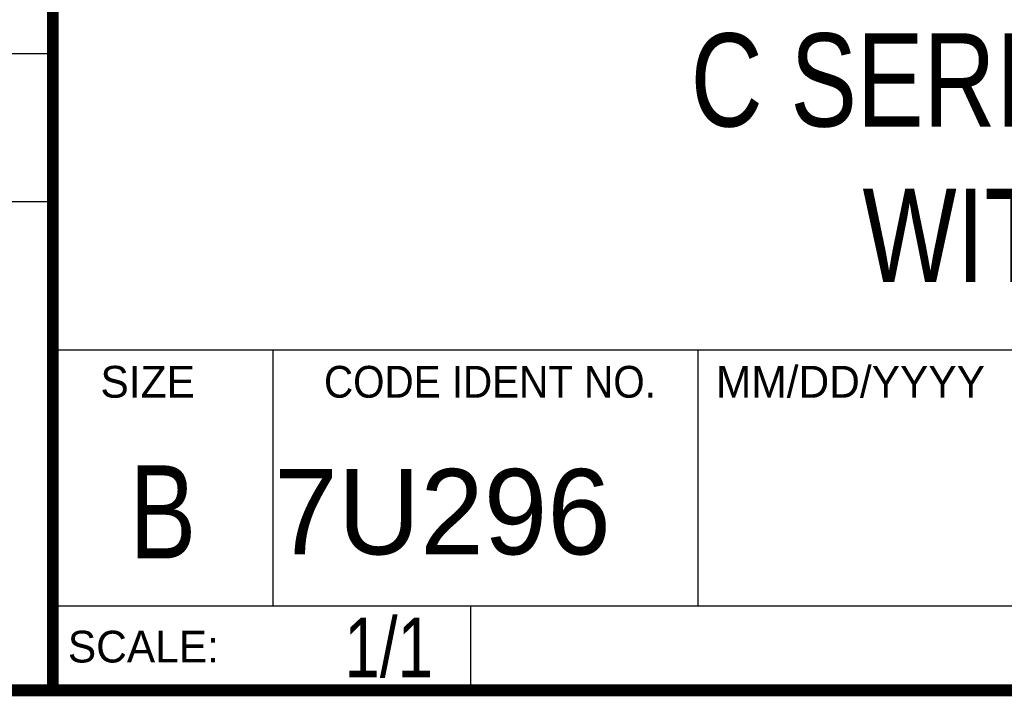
# Model space of a CAD drawing. Header units: inches. Extents: x 0.2 to 16.8, y 0.1 to 10.8.
# Tile 13 of 24: x 13 to 14.7, y 0.2 to 1.4. Entities that reach past the tile are written whole.
import ezdxf
from ezdxf.enums import TextEntityAlignment as Align

# ---------------------------------------------------------------- set-up
doc = ezdxf.new("R2010")
doc.units = ezdxf.units.IN
doc.header["$LTSCALE"] = 0.935
doc.header["$MEASUREMENT"] = 0
doc.layers.get('0').update_dxf_attribs({"linetype": 'CONTINUOUS'})
doc.styles.get("Standard").update_dxf_attribs({"font": 'txt', "width": 0.8})

msp = doc.modelspace()

# ---------------------------------------------------------------- linework, layer by layer
at = {"color": 2, "linetype": 'CONTINUOUS'}
for p, q in [((13.0652, 1.9695), (13.0652, 0.2605)), ((11.482, 1.3265), (13.0653, 1.3265)), ((13.0653, 1.0776), (11.482, 1.0776)), ((13.0652, 0.8295), (16.745, 0.8295)), ((13.434, 0.8295), (13.434, 0.4005)), ((14.146, 0.8295), (14.146, 0.4005)), ((13.0652, 0.4005), (16.745, 0.4005)), ((13.765, 0.4005), (13.765, 0.2605)), ((13.0652, 0.2605), (16.745, 0.2605))]:
    msp.add_line(p, q, dxfattribs=at)
at = {"color": 7, "linetype": 'CONTINUOUS', "const_width": 0.02}
for points in [[(13.0653, 1.9707), (13.0653, 0.2586)], [(0.25, 0.2586), (16.75, 0.2586)]]:
    msp.add_lwpolyline(points, dxfattribs=at)

# ---------------------------------------------------------------- texts
at = {"color": 2, "linetype": 'CONTINUOUS'}
for s, p in [('SIZE', (13.1451, 0.7494)), ('MM/DD/YYYY', (14.1765, 0.7494)), ('SCALE:', (13.0904, 0.3053))]:
    msp.add_text(s, height=0.05325, dxfattribs=at).set_placement(p)
at = {"color": 2, "linetype": 'CONTINUOUS', "width": 0.95}
msp.add_text('CODE IDENT NO.', height=0.053254, dxfattribs=at).set_placement((13.7978, 0.7494), align=Align.CENTER)
at = {"color": 7, "linetype": 'CONTINUOUS', "width": 0.8}
msp.add_text('B', height=0.1562, dxfattribs=at).set_placement((13.2497, 0.4798), align=Align.CENTER)
at = {"color": 7, "linetype": 'CONTINUOUS'}
msp.add_text('7U296', height=0.14316, dxfattribs=at).set_placement((13.4363, 0.4866))
at = {"color": 7, "linetype": 'CONTINUOUS', "width": 0.8}
msp.add_text('1/1', height=0.1, dxfattribs=at).set_placement((13.7025, 0.2805), align=Align.RIGHT)
at = {"color": 7, "linetype": 'CONTINUOUS', "insert": (14.9051, 1.3603), "char_height": 0.15625, "width": 1.875, "attachment_point": 2}
msp.add_mtext('C SERIES MODULE\\PWITH 4 BNC', dxfattribs=at)

doc.saveas('drawing.dxf')
